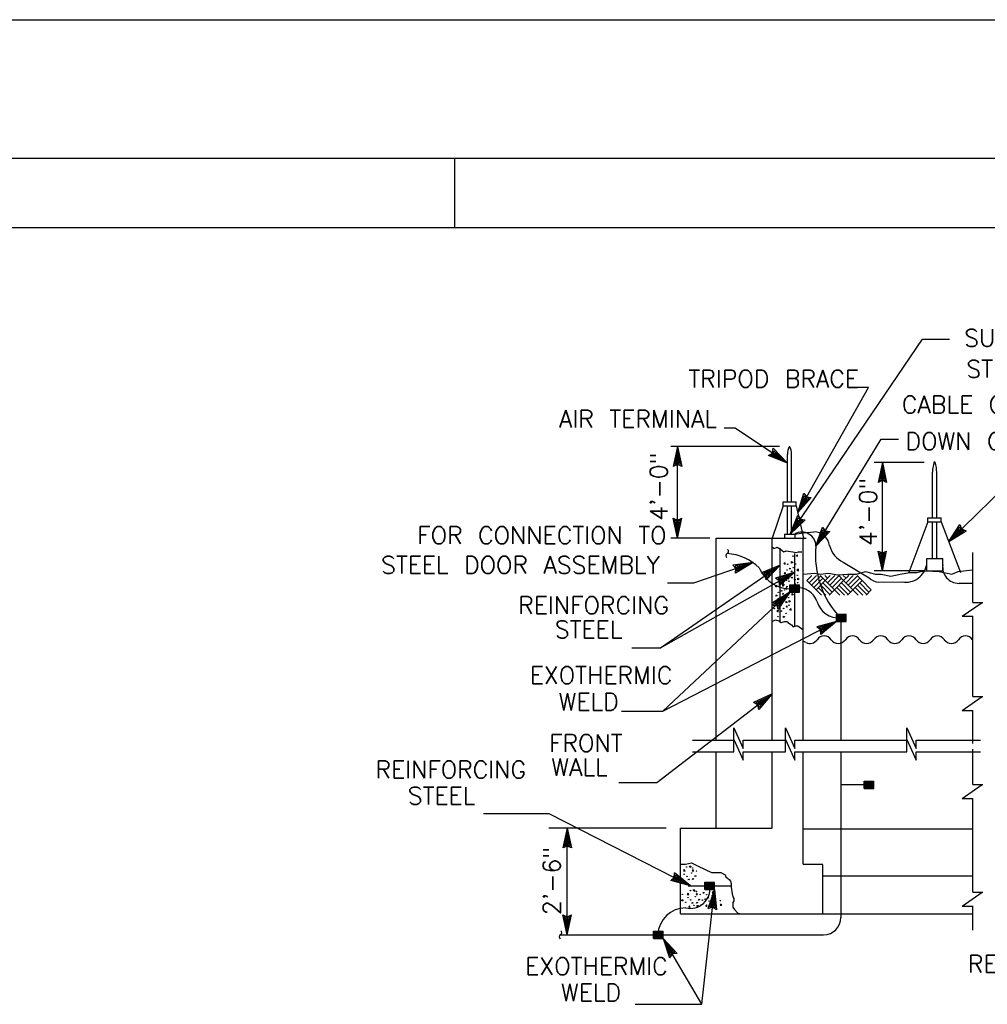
# Model space of a CAD drawing. Extents: x -25.9 to 16.1, y -17.6 to 12.4.
# Tile 4 of 6: x -12 to -5.1, y 5.3 to 12.4. Entities that reach past the tile are written whole.
import ezdxf
from ezdxf.enums import TextEntityAlignment as Align

# ---------------------------------------------------------------- set-up
doc = ezdxf.new("R2010")
doc.units = 0
doc.header["$MEASUREMENT"] = 0
doc.layers.add('01', color=7, linetype='CONTINUOUS')
doc.layers.add('02', color=7, linetype='CONTINUOUS')
doc.styles.add('TXT_SHX', font='txt.shx')

msp = doc.modelspace()

# ---------------------------------------------------------------- linework, layer by layer
at = {"layer": '01', "color": 7, "linetype": 'CONTINUOUS'}
for p, q in [((-25.8982, 12.4084), (16.1018, 12.4084)), ((-24.8982, 11.4084), (15.1018, 11.4084)), ((-8.8982, 11.4084), (-8.8982, 10.9084)), ((-23.3982, 10.9084), (14.6018, 10.9084)), ((-6.4762, 8.6964), (-5.5222, 10.1034)), ((-5.5222, 10.1034), (-5.3282, 10.1034)), ((-6.4232, 8.8514), (-5.9112, 9.7544)), ((-5.9112, 9.7544), (-6.0462, 9.7544)), ((-6.8732, 9.4604), (-6.9542, 9.4604)), ((-6.4962, 9.2094), (-6.8732, 9.4604)), ((-6.2922, 8.6084), (-5.8202, 9.3814)), ((-5.8202, 9.3814), (-5.6962, 9.3814)), ((-6.5552, 9.3294), (-7.3392, 9.3294)), ((-7.2892, 9.3294), (-7.3202, 9.1854)), ((-7.2892, 8.6674), (-7.2892, 9.3294)), ((-7.2892, 9.3294), (-7.2582, 9.1854)), ((-6.6042, 9.2814), (-6.5992, 9.3154)), ((-6.4962, 9.2094), (-6.5992, 9.3154)), ((-7.2892, 9.2924), (-7.3092, 9.1984)), ((-7.2892, 9.2564), (-7.2982, 9.2114)), ((-7.2892, 9.2924), (-7.2692, 9.1984)), ((-7.2892, 9.2564), (-7.2792, 9.2114)), ((-6.6332, 9.2634), (-6.6042, 9.2814)), ((-6.4962, 9.2094), (-6.6332, 9.2634)), ((-6.6162, 9.2654), (-6.5982, 9.2774)), ((-6.5272, 9.2304), (-6.6162, 9.2654)), ((-6.6002, 9.2664), (-6.5912, 9.2724)), ((-6.5572, 9.2494), (-6.6002, 9.2664)), ((-6.5982, 9.2774), (-6.5942, 9.2984)), ((-6.5272, 9.2304), (-6.5942, 9.2984)), ((-6.5912, 9.2724), (-6.5892, 9.2824)), ((-6.5572, 9.2494), (-6.5892, 9.2824)), ((-6.4962, 8.9284), (-6.4962, 9.2704)), ((-6.4682, 8.9284), (-6.4682, 9.2704)), ((-7.2892, 9.1994), (-7.3202, 9.1854)), ((-7.2892, 9.2074), (-7.3092, 9.1984)), ((-7.2892, 9.2154), (-7.2982, 9.2114)), ((-7.2792, 9.2114), (-7.2892, 9.2154)), ((-7.2692, 9.1984), (-7.2892, 9.2074)), ((-7.2582, 9.1854), (-7.2892, 9.1994)), ((-5.5102, 9.2124), (-5.8702, 9.2124)), ((-5.8122, 9.2124), (-5.8432, 9.0684)), ((-5.8122, 9.1754), (-5.8322, 9.0814)), ((-5.8122, 8.4304), (-5.8122, 9.2124)), ((-5.8122, 9.2124), (-5.7812, 9.0684)), ((-5.8122, 9.1754), (-5.7922, 9.0814)), ((-5.4382, 9.2124), (-5.4362, 9.2194)), ((-5.4322, 9.2124), (-5.4362, 9.2194)), ((-5.8122, 9.1394), (-5.8212, 9.0944)), ((-5.8122, 9.0984), (-5.8212, 9.0944)), ((-5.8122, 9.1394), (-5.8022, 9.0944)), ((-5.8022, 9.0944), (-5.8122, 9.0984)), ((-5.4502, 8.8144), (-5.4502, 9.1424)), ((-5.4202, 8.8144), (-5.4202, 9.1424)), ((-5.8122, 9.0824), (-5.8432, 9.0684)), ((-5.8122, 9.0904), (-5.8322, 9.0814)), ((-5.7922, 9.0814), (-5.8122, 9.0904)), ((-5.7812, 9.0684), (-5.8122, 9.0824)), ((-4.9242, 9.0414), (-5.3332, 8.6424)), ((-6.4232, 8.8514), (-6.3792, 8.9924)), ((-6.4232, 8.8514), (-6.3252, 8.9614)), ((-6.4052, 8.8834), (-6.3762, 8.9754)), ((-6.4052, 8.8834), (-6.3412, 8.9554)), ((-6.3872, 8.9144), (-6.3732, 8.9594)), ((-6.3792, 8.9924), (-6.3592, 8.9644)), ((-6.3762, 8.9754), (-6.3632, 8.9574)), ((-6.3732, 8.9594), (-6.3672, 8.9504)), ((-6.3632, 8.9574), (-6.3412, 8.9554)), ((-6.3592, 8.9644), (-6.3252, 8.9614)), ((-6.5282, 8.9004), (-6.6082, 8.6674)), ((-6.5282, 8.9284), (-6.4342, 8.9284)), ((-6.5282, 8.9004), (-6.5282, 8.9284)), ((-6.5282, 8.9004), (-6.4342, 8.9004)), ((-6.4962, 8.6964), (-6.4962, 8.8994)), ((-6.4682, 8.6954), (-6.4682, 8.8984)), ((-6.4342, 8.9004), (-6.4342, 8.9284)), ((-6.4342, 8.9004), (-6.3812, 8.6674)), ((-6.3872, 8.9144), (-6.3572, 8.9494)), ((-6.3672, 8.9504), (-6.3572, 8.9494)), ((-7.2892, 8.6674), (-7.3202, 8.8114)), ((-7.3202, 8.8114), (-7.2892, 8.7974)), ((-7.2892, 8.6674), (-7.2582, 8.8114)), ((-7.2892, 8.7974), (-7.2582, 8.8114)), ((-6.4762, 8.6964), (-6.4212, 8.8334)), ((-6.4552, 8.7274), (-6.4192, 8.8164)), ((-6.4212, 8.8334), (-6.4032, 8.8044)), ((-6.4192, 8.8164), (-6.4082, 8.7974)), ((-5.4832, 8.8144), (-5.3872, 8.8144)), ((-5.4832, 8.7844), (-5.4832, 8.8144)), ((-5.3872, 8.7844), (-5.3872, 8.8144)), ((-7.2892, 8.7044), (-7.3092, 8.7984)), ((-7.3092, 8.7984), (-7.2892, 8.7894)), ((-7.2892, 8.7404), (-7.2992, 8.7854)), ((-7.2992, 8.7854), (-7.2892, 8.7814)), ((-7.2892, 8.7044), (-7.2692, 8.7984)), ((-7.2892, 8.7894), (-7.2692, 8.7984)), ((-7.2892, 8.7404), (-7.2802, 8.7854)), ((-7.2892, 8.7814), (-7.2802, 8.7854)), ((-6.4762, 8.6964), (-6.3702, 8.7984)), ((-6.4552, 8.7274), (-6.3862, 8.7934)), ((-6.4352, 8.7564), (-6.4182, 8.7994)), ((-6.4352, 8.7564), (-6.4022, 8.7894)), ((-6.4182, 8.7994), (-6.4122, 8.7904)), ((-6.4122, 8.7904), (-6.4022, 8.7894)), ((-6.4082, 8.7974), (-6.3862, 8.7934)), ((-6.4032, 8.8044), (-6.3702, 8.7984)), ((-6.2922, 8.6084), (-6.2432, 8.7474)), ((-6.2432, 8.7474), (-6.2242, 8.7194)), ((-5.4832, 8.7844), (-5.6222, 8.4184)), ((-5.4832, 8.7844), (-5.3872, 8.7844)), ((-5.4502, 8.5214), (-5.4502, 8.7844)), ((-5.4202, 8.5214), (-5.4202, 8.7834)), ((-5.3872, 8.7844), (-5.2482, 8.4184)), ((-5.3332, 8.6424), (-5.2522, 8.7654)), ((-5.3072, 8.6684), (-5.2532, 8.7484)), ((-5.2532, 8.7484), (-5.2462, 8.7274)), ((-5.2522, 8.7654), (-5.2402, 8.7334)), ((-6.5182, 8.6964), (-6.4442, 8.6964)), ((-6.5182, 8.6964), (-6.5182, 8.6664)), ((-6.4442, 8.6964), (-6.3812, 8.7054)), ((-6.4442, 8.6964), (-6.4442, 8.6674)), ((-6.3812, 8.7054), (-6.3062, 8.7134)), ((-6.2922, 8.6084), (-6.1902, 8.7154)), ((-6.2732, 8.6404), (-6.2412, 8.7304)), ((-6.2732, 8.6404), (-6.2072, 8.7094)), ((-6.2542, 8.6704), (-6.2392, 8.7144)), ((-6.2542, 8.6704), (-6.2232, 8.7044)), ((-6.2412, 8.7304), (-6.2282, 8.7124)), ((-6.2392, 8.7144), (-6.2332, 8.7054)), ((-6.2332, 8.7054), (-6.2232, 8.7044)), ((-6.2282, 8.7124), (-6.2072, 8.7094)), ((-6.2242, 8.7194), (-6.1902, 8.7154)), ((-5.3332, 8.6424), (-5.2082, 8.7204)), ((-5.3072, 8.6684), (-5.2252, 8.7194)), ((-5.2812, 8.6934), (-5.2562, 8.7324)), ((-5.2812, 8.6934), (-5.2422, 8.7184)), ((-5.2562, 8.7324), (-5.2512, 8.7224)), ((-5.2512, 8.7224), (-5.2422, 8.7184)), ((-5.2462, 8.7274), (-5.2252, 8.7194)), ((-5.2402, 8.7334), (-5.2082, 8.7204)), ((-7.0572, 8.6674), (-7.3392, 8.6674)), ((-7.0112, 8.6674), (-6.3612, 8.6674)), ((-7.0112, 7.2084), (-7.0112, 8.6674)), ((-6.6082, 7.2084), (-6.6082, 8.6664)), ((-6.6082, 8.6054), (-6.5922, 8.5934)), ((-6.5922, 8.5934), (-6.5712, 8.6014)), ((-6.5712, 8.6014), (-6.5472, 8.5884)), ((-6.3832, 8.4764), (-6.3832, 8.6654)), ((-6.5492, 8.0664), (-6.5492, 8.5944)), ((-6.5472, 8.5884), (-6.5222, 8.5684)), ((-6.5222, 8.5684), (-6.5052, 8.5764)), ((-6.5052, 8.5764), (-6.4592, 8.5684)), ((-6.4592, 8.5684), (-6.4352, 8.5634)), ((-6.4432, 8.0284), (-6.4432, 8.5554)), ((-6.4352, 8.5634), (-6.4182, 8.5684)), ((-6.4182, 8.5684), (-6.3932, 8.5684)), ((-5.8122, 8.4304), (-5.8432, 8.5744)), ((-5.8432, 8.5744), (-5.8122, 8.5604)), ((-5.8122, 8.4674), (-5.8322, 8.5614)), ((-5.8322, 8.5614), (-5.8122, 8.5524)), ((-5.8122, 8.5034), (-5.8222, 8.5484)), ((-5.8222, 8.5484), (-5.8122, 8.5444)), ((-5.8122, 8.4304), (-5.7812, 8.5744)), ((-5.8122, 8.5604), (-5.7812, 8.5744)), ((-5.8122, 8.4674), (-5.7922, 8.5614)), ((-5.8122, 8.5524), (-5.7922, 8.5614)), ((-5.8122, 8.5034), (-5.8032, 8.5484)), ((-5.8122, 8.5444), (-5.8032, 8.5484)), ((-5.1592, 8.2034), (-5.1592, 8.5634)), ((-7.4132, 7.8754), (-6.5492, 8.4724)), ((-7.1722, 8.3444), (-6.7452, 8.4904)), ((-6.7452, 8.4904), (-6.8912, 8.4734)), ((-6.8682, 8.4484), (-6.8912, 8.4734)), ((-6.7802, 8.4784), (-6.8752, 8.4674)), ((-6.8602, 8.4514), (-6.8752, 8.4674)), ((-6.7452, 8.4904), (-6.8712, 8.4144)), ((-6.7802, 8.4784), (-6.8622, 8.4294)), ((-6.8142, 8.4664), (-6.8602, 8.4604)), ((-6.8532, 8.4534), (-6.8602, 8.4604)), ((-6.8142, 8.4664), (-6.8532, 8.4424)), ((-6.5492, 8.4724), (-6.6852, 8.4164)), ((-6.5492, 8.4724), (-6.6502, 8.3654)), ((-6.3832, 8.3064), (-6.3832, 8.4764)), ((-6.0942, 8.4934), (-5.9082, 8.3814)), ((-5.4922, 8.5214), (-5.3762, 8.5214)), ((-5.4922, 8.4764), (-5.4922, 8.5214)), ((-5.4922, 8.4304), (-5.4922, 8.4764)), ((-5.3762, 8.4764), (-5.3762, 8.5214)), ((-5.3762, 8.4304), (-5.3762, 8.4764)), ((-7.4132, 7.8754), (-6.4432, 8.4224)), ((-6.8712, 8.4144), (-6.8682, 8.4484)), ((-6.8622, 8.4294), (-6.8602, 8.4514)), ((-6.8532, 8.4424), (-6.8532, 8.4534)), ((-6.6562, 8.3984), (-6.6852, 8.4164)), ((-6.5792, 8.4514), (-6.6682, 8.4144)), ((-6.6492, 8.4034), (-6.6682, 8.4144)), ((-6.6502, 8.3654), (-6.6562, 8.3984)), ((-6.6092, 8.4314), (-6.6512, 8.4124)), ((-6.6432, 8.4074), (-6.6512, 8.4124)), ((-6.6452, 8.3814), (-6.6492, 8.4034)), ((-6.5792, 8.4514), (-6.6452, 8.3814)), ((-6.6402, 8.3974), (-6.6432, 8.4074)), ((-6.6092, 8.4314), (-6.6402, 8.3974)), ((-6.4432, 8.4224), (-6.5842, 8.3784)), ((-6.4752, 8.4044), (-6.5672, 8.3754)), ((-6.4432, 8.4224), (-6.5532, 8.3244)), ((-6.5072, 8.3864), (-6.5502, 8.3724)), ((-6.4752, 8.4044), (-6.5472, 8.3404)), ((-6.5072, 8.3864), (-6.5412, 8.3554)), ((-6.3832, 8.4064), (-6.2982, 8.4144)), ((-6.3572, 8.3614), (-6.3212, 8.3974)), ((-6.3402, 8.3454), (-6.2882, 8.3974)), ((-6.3242, 8.3284), (-6.2572, 8.3944)), ((-6.2982, 8.4144), (-6.2602, 8.4064)), ((-6.2602, 8.4064), (-6.1982, 8.4144)), ((-6.2242, 8.3614), (-6.2602, 8.3974)), ((-6.2082, 8.3784), (-6.2272, 8.3974)), ((-6.2242, 8.3614), (-6.1892, 8.3974)), ((-6.2242, 8.3614), (-6.1892, 8.3974)), ((-6.2082, 8.3454), (-6.1552, 8.3974)), ((-6.1982, 8.4144), (-6.1362, 8.4024)), ((-6.1912, 8.3944), (-6.1932, 8.3974)), ((-6.1912, 8.3284), (-6.1252, 8.3944)), ((-6.1362, 8.4024), (-6.0612, 8.4064)), ((-6.0922, 8.3614), (-6.1272, 8.3974)), ((-6.0742, 8.3784), (-6.0942, 8.3974)), ((-6.0922, 8.3614), (-6.0552, 8.3974)), ((-6.0922, 8.3614), (-6.0552, 8.3974)), ((-6.0742, 8.3454), (-6.0222, 8.3974)), ((-6.0612, 8.4064), (-5.9992, 8.4064)), ((-6.0582, 8.3944), (-6.0602, 8.3974)), ((-6.0582, 8.3284), (-5.9912, 8.3944)), ((-5.9992, 8.4064), (-5.9332, 8.4274)), ((-5.9582, 8.3614), (-5.9942, 8.3974)), ((-5.9332, 8.4274), (-5.8622, 8.4064)), ((-5.5102, 8.4304), (-5.8702, 8.4304)), ((-5.8622, 8.4064), (-5.8212, 8.4064)), ((-5.8212, 8.4064), (-5.7502, 8.3934)), ((-5.7502, 8.3934), (-5.6842, 8.4064)), ((-5.6842, 8.4064), (-5.6132, 8.4184)), ((-5.6132, 8.4184), (-5.5642, 8.4184)), ((-5.5642, 8.4184), (-5.5342, 8.4274)), ((-5.5342, 8.4274), (-5.4972, 8.4314)), ((-5.4972, 8.4314), (-5.4022, 8.4274)), ((-5.4922, 8.4304), (-5.3762, 8.4304)), ((-5.4022, 8.4274), (-5.3112, 8.4064)), ((-5.3112, 8.4064), (-5.2652, 8.4274)), ((-5.2652, 8.4274), (-5.1652, 8.4394)), ((-5.1652, 8.4394), (-5.1592, 8.4394)), ((-7.3632, 8.3444), (-7.1722, 8.3444)), ((-6.5562, 8.3584), (-6.5842, 8.3784)), ((-6.5492, 8.3624), (-6.5672, 8.3754)), ((-6.5532, 8.3244), (-6.5562, 8.3584)), ((-6.5422, 8.3664), (-6.5502, 8.3724)), ((-6.5472, 8.3404), (-6.5492, 8.3624)), ((-6.5412, 8.3554), (-6.5422, 8.3664)), ((-6.4792, 8.2764), (-6.4792, 8.3294)), ((-6.4792, 8.3294), (-6.4102, 8.3294)), ((-6.4792, 8.3284), (-6.4102, 8.3284)), ((-6.4792, 8.3274), (-6.4102, 8.3274)), ((-6.4792, 8.3264), (-6.4102, 8.3264)), ((-6.4792, 8.3254), (-6.4102, 8.3254)), ((-6.4792, 8.3244), (-6.4102, 8.3244)), ((-6.4792, 8.3234), (-6.4102, 8.3234)), ((-6.4792, 8.3224), (-6.4102, 8.3224)), ((-6.4792, 8.3214), (-6.4102, 8.3214)), ((-6.4792, 8.3204), (-6.4102, 8.3204)), ((-6.4792, 8.3194), (-6.4102, 8.3194)), ((-6.4792, 8.3184), (-6.4102, 8.3184)), ((-6.4792, 8.3174), (-6.4102, 8.3174)), ((-6.4792, 8.3164), (-6.4102, 8.3164)), ((-6.4792, 8.3154), (-6.4102, 8.3154)), ((-6.4792, 8.3144), (-6.4102, 8.3144)), ((-6.4792, 8.3134), (-6.4102, 8.3134)), ((-6.4102, 8.2764), (-6.4102, 8.3294)), ((-6.2902, 8.2944), (-6.3572, 8.3614)), ((-6.3072, 8.3114), (-6.2412, 8.3784)), ((-6.2902, 8.2944), (-6.2242, 8.3614)), ((-6.1912, 8.2614), (-6.2572, 8.3284)), ((-6.1742, 8.2784), (-6.2412, 8.3454)), ((-6.1582, 8.2944), (-6.2242, 8.3614)), ((-6.1742, 8.3114), (-6.1082, 8.3784)), ((-6.1582, 8.2944), (-6.0922, 8.3614)), ((-6.0582, 8.2614), (-6.1252, 8.3284)), ((-6.0412, 8.2784), (-6.1082, 8.3454)), ((-5.9862, 8.2564), (-6.0922, 8.3614)), ((-6.0412, 8.3114), (-5.9752, 8.3784)), ((-6.0252, 8.2944), (-5.9582, 8.3614)), ((-5.9252, 8.2614), (-5.9912, 8.3284)), ((-5.9092, 8.2784), (-5.9752, 8.3454)), ((-5.8922, 8.2944), (-5.9582, 8.3614)), ((-5.8372, 8.3494), (-5.6672, 8.3514)), ((-5.2612, 8.3414), (-5.1592, 8.3414)), ((-7.3962, 7.4194), (-6.4792, 8.2764)), ((-6.4792, 8.2764), (-6.6052, 8.2004)), ((-6.5062, 8.2514), (-6.5882, 8.2014)), ((-6.4792, 8.2764), (-6.5632, 8.1554)), ((-6.5062, 8.2514), (-6.5612, 8.1724)), ((-6.4792, 8.3124), (-6.4102, 8.3124)), ((-6.4792, 8.3114), (-6.4102, 8.3114)), ((-6.4792, 8.3104), (-6.4102, 8.3104)), ((-6.4792, 8.3094), (-6.4102, 8.3094)), ((-6.4792, 8.3084), (-6.4102, 8.3084)), ((-6.4792, 8.3074), (-6.4102, 8.3074)), ((-6.4792, 8.3064), (-6.4102, 8.3064)), ((-6.4792, 8.3054), (-6.4102, 8.3054)), ((-6.4792, 8.3044), (-6.4102, 8.3044)), ((-6.4792, 8.3034), (-6.4102, 8.3034)), ((-6.4792, 8.3024), (-6.4102, 8.3024)), ((-6.4792, 8.3014), (-6.4102, 8.3014)), ((-6.4792, 8.3004), (-6.4102, 8.3004)), ((-6.4792, 8.2994), (-6.4102, 8.2994)), ((-6.4792, 8.2984), (-6.4102, 8.2984)), ((-6.4792, 8.2974), (-6.4102, 8.2974)), ((-6.4792, 8.2964), (-6.4102, 8.2964)), ((-6.4792, 8.2954), (-6.4102, 8.2954)), ((-6.4792, 8.2944), (-6.4102, 8.2944)), ((-6.4792, 8.2934), (-6.4102, 8.2934)), ((-6.4792, 8.2924), (-6.4102, 8.2924)), ((-6.4792, 8.2914), (-6.4102, 8.2914)), ((-6.4792, 8.2904), (-6.4102, 8.2904)), ((-6.4792, 8.2894), (-6.4102, 8.2894)), ((-6.4792, 8.2884), (-6.4102, 8.2884)), ((-6.4792, 8.2874), (-6.4102, 8.2874)), ((-6.4792, 8.2864), (-6.4102, 8.2864)), ((-6.4792, 8.2854), (-6.4102, 8.2854)), ((-6.4792, 8.2844), (-6.4102, 8.2844)), ((-6.4792, 8.2834), (-6.4102, 8.2834)), ((-6.4792, 8.2824), (-6.4102, 8.2824)), ((-6.4792, 8.2814), (-6.4102, 8.2814)), ((-6.4792, 8.2804), (-6.4102, 8.2804)), ((-6.4792, 8.2794), (-6.4102, 8.2794)), ((-6.4792, 8.2784), (-6.4102, 8.2784)), ((-6.4792, 8.2774), (-6.4102, 8.2774)), ((-6.4792, 8.2764), (-6.4102, 8.2764)), ((-6.3832, 7.2084), (-6.3832, 8.3064)), ((-6.2522, 8.2564), (-6.2902, 8.2944)), ((-6.2192, 8.2564), (-6.2742, 8.3114)), ((-6.1962, 8.2564), (-6.1582, 8.2944)), ((-6.1202, 8.2564), (-6.1582, 8.2944)), ((-6.0862, 8.2564), (-6.1412, 8.3114)), ((-6.0632, 8.2564), (-6.0242, 8.2944)), ((-5.9532, 8.2564), (-6.0082, 8.3114)), ((-5.9302, 8.2564), (-5.8922, 8.2944)), ((-6.5742, 8.1874), (-6.6052, 8.2004)), ((-6.5682, 8.1934), (-6.5882, 8.2014)), ((-6.5632, 8.1554), (-6.5742, 8.1874)), ((-6.5322, 8.2264), (-6.5712, 8.2024)), ((-6.5622, 8.1984), (-6.5712, 8.2024)), ((-6.5612, 8.1724), (-6.5682, 8.1934)), ((-6.5582, 8.1884), (-6.5622, 8.1984)), ((-6.5322, 8.2264), (-6.5582, 8.1884)), ((-5.2362, 8.1034), (-5.0912, 8.2034)), ((-5.1592, 8.2034), (-5.0872, 8.2034)), ((-6.1432, 8.0654), (-6.1432, 8.1184)), ((-6.1432, 8.1184), (-6.0742, 8.1184)), ((-6.1432, 8.1174), (-6.0742, 8.1174)), ((-6.1432, 8.1164), (-6.0742, 8.1164)), ((-6.1432, 8.1154), (-6.0742, 8.1154)), ((-6.1432, 8.1144), (-6.0742, 8.1144)), ((-6.1432, 8.1134), (-6.0742, 8.1134)), ((-6.1432, 8.1124), (-6.0742, 8.1124)), ((-6.1432, 8.1114), (-6.0742, 8.1114)), ((-6.1432, 8.1104), (-6.0742, 8.1104)), ((-6.1432, 8.1094), (-6.0742, 8.1094)), ((-6.1432, 8.1084), (-6.0742, 8.1084)), ((-6.1432, 8.1074), (-6.0742, 8.1074)), ((-6.1432, 8.1064), (-6.0742, 8.1064)), ((-6.1432, 8.1054), (-6.0742, 8.1054)), ((-6.1432, 8.1044), (-6.0742, 8.1044)), ((-6.1432, 8.1034), (-6.0742, 8.1034)), ((-6.1432, 8.1024), (-6.0742, 8.1024)), ((-6.1432, 8.1014), (-6.0742, 8.1014)), ((-6.1432, 8.1004), (-6.0742, 8.1004)), ((-6.0742, 8.0654), (-6.0742, 8.1184)), ((-5.2362, 8.1034), (-5.1592, 8.1034)), ((-5.1592, 7.5234), (-5.1592, 8.1034)), ((-7.3962, 7.4194), (-6.1432, 8.0654)), ((-6.6082, 8.0664), (-6.5842, 8.0784)), ((-6.5842, 8.0784), (-6.5592, 8.0704)), ((-6.5592, 8.0704), (-6.5552, 8.0664)), ((-6.5552, 8.0664), (-6.5422, 8.0574)), ((-6.5422, 8.0574), (-6.5182, 8.0664)), ((-6.5182, 8.0664), (-6.4972, 8.0664)), ((-6.4972, 8.0664), (-6.4932, 8.0574)), ((-6.4932, 8.0574), (-6.4682, 8.0414)), ((-6.4682, 8.0414), (-6.4552, 8.0284)), ((-6.4552, 8.0284), (-6.4352, 8.0334)), ((-6.4352, 8.0334), (-6.4222, 8.0334)), ((-6.4222, 8.0334), (-6.3852, 8.0084)), ((-6.1432, 8.0654), (-6.2852, 8.0274)), ((-6.1762, 8.0484), (-6.2692, 8.0234)), ((-6.1432, 8.0654), (-6.2572, 7.9714)), ((-6.2082, 8.0324), (-6.2522, 8.0194)), ((-6.1762, 8.0484), (-6.2502, 7.9874)), ((-6.2082, 8.0324), (-6.2432, 8.0024)), ((-6.1432, 8.0994), (-6.0742, 8.0994)), ((-6.1432, 8.0984), (-6.0742, 8.0984)), ((-6.1432, 8.0974), (-6.0742, 8.0974)), ((-6.1432, 8.0964), (-6.0742, 8.0964)), ((-6.1432, 8.0954), (-6.0742, 8.0954)), ((-6.1432, 8.0944), (-6.0742, 8.0944)), ((-6.1432, 8.0934), (-6.0742, 8.0934)), ((-6.1432, 8.0924), (-6.0742, 8.0924)), ((-6.1432, 8.0914), (-6.0742, 8.0914)), ((-6.1432, 8.0904), (-6.0742, 8.0904)), ((-6.1432, 8.0894), (-6.0742, 8.0894)), ((-6.1432, 8.0884), (-6.0742, 8.0884)), ((-6.1432, 8.0874), (-6.0742, 8.0874)), ((-6.1432, 8.0864), (-6.0742, 8.0864)), ((-6.1432, 8.0854), (-6.0742, 8.0854)), ((-6.1432, 8.0844), (-6.0742, 8.0844)), ((-6.1432, 8.0834), (-6.0742, 8.0834)), ((-6.1432, 8.0824), (-6.0742, 8.0824)), ((-6.1432, 8.0814), (-6.0742, 8.0814)), ((-6.1432, 8.0804), (-6.0742, 8.0804)), ((-6.1432, 8.0794), (-6.0742, 8.0794)), ((-6.1432, 8.0784), (-6.0742, 8.0784)), ((-6.1432, 8.0774), (-6.0742, 8.0774)), ((-6.1432, 8.0764), (-6.0742, 8.0764)), ((-6.1432, 8.0754), (-6.0742, 8.0754)), ((-6.1432, 8.0744), (-6.0742, 8.0744)), ((-6.1432, 8.0734), (-6.0742, 8.0734)), ((-6.1432, 8.0724), (-6.0742, 8.0724)), ((-6.1432, 8.0714), (-6.0742, 8.0714)), ((-6.1432, 8.0704), (-6.0742, 8.0704)), ((-6.1432, 8.0694), (-6.0742, 8.0694)), ((-6.1432, 8.0684), (-6.0742, 8.0684)), ((-6.1432, 8.0674), (-6.0742, 8.0674)), ((-6.1432, 8.0664), (-6.0742, 8.0664)), ((-6.1432, 8.0654), (-6.0742, 8.0654)), ((-6.1112, 8.0954), (-6.1112, 7.2074)), ((-6.2592, 8.0054), (-6.2852, 8.0274)), ((-6.2512, 8.0094), (-6.2692, 8.0234)), ((-6.2572, 7.9714), (-6.2592, 8.0054)), ((-6.2442, 8.0134), (-6.2522, 8.0194)), ((-6.2502, 7.9874), (-6.2512, 8.0094)), ((-6.2432, 8.0024), (-6.2442, 8.0134)), ((-6.3632, 7.9144), (-6.3832, 7.9244)), ((-7.6202, 7.8754), (-7.4132, 7.8754)), ((-7.4382, 6.9044), (-6.6082, 7.5434)), ((-6.6082, 7.5434), (-6.7412, 7.4804)), ((-6.6082, 7.5434), (-6.7032, 7.4314)), ((-6.7112, 7.4644), (-6.7412, 7.4804)), ((-6.6372, 7.5204), (-6.7242, 7.4794)), ((-6.7052, 7.4694), (-6.7242, 7.4794)), ((-6.7032, 7.4314), (-6.7112, 7.4644)), ((-6.6662, 7.4984), (-6.7072, 7.4784)), ((-6.6982, 7.4734), (-6.7072, 7.4784)), ((-6.7002, 7.4474), (-6.7052, 7.4694)), ((-6.6372, 7.5204), (-6.7002, 7.4474)), ((-6.6952, 7.4634), (-6.6982, 7.4734)), ((-6.6662, 7.4984), (-6.6952, 7.4634)), ((-5.2362, 7.4234), (-5.0912, 7.5234)), ((-5.1592, 7.5234), (-5.0872, 7.5234)), ((-7.6952, 7.4194), (-7.3962, 7.4194)), ((-5.2362, 7.4234), (-5.1592, 7.4234)), ((-5.1592, 7.1864), (-5.1592, 7.4234)), ((-6.8832, 7.2084), (-6.8832, 7.2984)), ((-6.8832, 7.2984), (-6.8162, 7.1494)), ((-6.5102, 7.2084), (-6.5102, 7.2984)), ((-6.5102, 7.2984), (-6.4432, 7.1494)), ((-5.6352, 7.2084), (-5.6352, 7.2984)), ((-5.6352, 7.2984), (-5.5682, 7.1494)), ((-7.1812, 7.2084), (-6.8832, 7.2084)), ((-6.8832, 7.1244), (-6.8832, 7.2144)), ((-6.8832, 7.2144), (-6.8162, 7.0654)), ((-6.8162, 7.1494), (-6.8162, 7.2084)), ((-6.8162, 7.2084), (-6.5102, 7.2084)), ((-6.5102, 7.1244), (-6.5102, 7.2144)), ((-6.5102, 7.2144), (-6.4432, 7.0654)), ((-6.4432, 7.1494), (-6.4432, 7.2084)), ((-6.4432, 7.2084), (-5.6352, 7.2084)), ((-5.6352, 7.1244), (-5.6352, 7.2144)), ((-5.6352, 7.2144), (-5.5682, 7.0654)), ((-5.5682, 7.1494), (-5.5682, 7.2084)), ((-5.5682, 7.2084), (-5.1032, 7.2084)), ((-7.1812, 7.1244), (-6.8832, 7.1244)), ((-7.0112, 6.5744), (-7.0112, 7.1244)), ((-6.8162, 7.0654), (-6.8162, 7.1244)), ((-6.8162, 7.1244), (-6.5102, 7.1244)), ((-6.6082, 6.5764), (-6.6082, 7.1244)), ((-6.4432, 7.0654), (-6.4432, 7.1244)), ((-6.4432, 7.1244), (-5.6352, 7.1244)), ((-6.3832, 6.3154), (-6.3832, 7.1244)), ((-6.1112, 7.1244), (-6.1112, 5.9304)), ((-5.5682, 7.0654), (-5.5682, 7.1244)), ((-5.5682, 7.1244), (-5.1032, 7.1244)), ((-5.1592, 6.8884), (-5.1592, 7.1454)), ((-7.7122, 6.9044), (-7.4382, 6.9044)), ((-5.9432, 6.8604), (-5.9432, 6.9134)), ((-5.9432, 6.9134), (-5.8742, 6.9134)), ((-5.9432, 6.9124), (-5.8742, 6.9124)), ((-5.9432, 6.9114), (-5.8742, 6.9114)), ((-5.9432, 6.9104), (-5.8742, 6.9104)), ((-5.9432, 6.9094), (-5.8742, 6.9094)), ((-5.9432, 6.9084), (-5.8742, 6.9084)), ((-5.9432, 6.9074), (-5.8742, 6.9074)), ((-5.9432, 6.9064), (-5.8742, 6.9064)), ((-5.9432, 6.9054), (-5.8742, 6.9054)), ((-5.9432, 6.9044), (-5.8742, 6.9044)), ((-5.9432, 6.9034), (-5.8742, 6.9034)), ((-5.9432, 6.9024), (-5.8742, 6.9024)), ((-5.9432, 6.9014), (-5.8742, 6.9014)), ((-5.9432, 6.9004), (-5.8742, 6.9004)), ((-5.9432, 6.8994), (-5.8742, 6.8994)), ((-5.9432, 6.8984), (-5.8742, 6.8984)), ((-5.9432, 6.8974), (-5.8742, 6.8974)), ((-5.9432, 6.8964), (-5.8742, 6.8964)), ((-5.9432, 6.8954), (-5.8742, 6.8954)), ((-5.9432, 6.8944), (-5.8742, 6.8944)), ((-5.9432, 6.8934), (-5.8742, 6.8934)), ((-5.9432, 6.8924), (-5.8742, 6.8924)), ((-5.8742, 6.8604), (-5.8742, 6.9134)), ((-6.1112, 6.8884), (-5.9432, 6.8884)), ((-5.9432, 6.8914), (-5.8742, 6.8914)), ((-5.9432, 6.8904), (-5.8742, 6.8904)), ((-5.9432, 6.8894), (-5.8742, 6.8894)), ((-5.9432, 6.8884), (-5.8742, 6.8884)), ((-5.9432, 6.8874), (-5.8742, 6.8874)), ((-5.9432, 6.8864), (-5.8742, 6.8864)), ((-5.9432, 6.8854), (-5.8742, 6.8854)), ((-5.9432, 6.8844), (-5.8742, 6.8844)), ((-5.9432, 6.8834), (-5.8742, 6.8834)), ((-5.9432, 6.8824), (-5.8742, 6.8824)), ((-5.9432, 6.8814), (-5.8742, 6.8814)), ((-5.9432, 6.8804), (-5.8742, 6.8804)), ((-5.9432, 6.8794), (-5.8742, 6.8794)), ((-5.9432, 6.8784), (-5.8742, 6.8784)), ((-5.9432, 6.8774), (-5.8742, 6.8774)), ((-5.9432, 6.8764), (-5.8742, 6.8764)), ((-5.9432, 6.8754), (-5.8742, 6.8754)), ((-5.9432, 6.8744), (-5.8742, 6.8744)), ((-5.9432, 6.8734), (-5.8742, 6.8734)), ((-5.9432, 6.8724), (-5.8742, 6.8724)), ((-5.9432, 6.8714), (-5.8742, 6.8714)), ((-5.9432, 6.8704), (-5.8742, 6.8704)), ((-5.9432, 6.8694), (-5.8742, 6.8694)), ((-5.9432, 6.8684), (-5.8742, 6.8684)), ((-5.9432, 6.8674), (-5.8742, 6.8674)), ((-5.9432, 6.8664), (-5.8742, 6.8664)), ((-5.9432, 6.8654), (-5.8742, 6.8654)), ((-5.9432, 6.8644), (-5.8742, 6.8644)), ((-5.9432, 6.8634), (-5.8742, 6.8634)), ((-5.9432, 6.8624), (-5.8742, 6.8624)), ((-5.9432, 6.8614), (-5.8742, 6.8614)), ((-5.9432, 6.8604), (-5.8742, 6.8604)), ((-5.2362, 6.7884), (-5.0912, 6.8884)), ((-5.1592, 6.8884), (-5.0872, 6.8884)), ((-5.2362, 6.7884), (-5.1592, 6.7884)), ((-5.1592, 6.1124), (-5.1592, 6.7884)), ((-8.6902, 6.6804), (-8.2172, 6.6804)), ((-8.2172, 6.6804), (-7.1972, 6.1584)), ((-7.3722, 6.5744), (-8.2192, 6.5744)), ((-8.0852, 6.5754), (-8.1162, 6.4314)), ((-8.0852, 6.5384), (-8.1052, 6.4444)), ((-8.0852, 5.8054), (-8.0852, 6.5754)), ((-8.0852, 6.5754), (-8.0542, 6.4314)), ((-8.0852, 6.5384), (-8.0652, 6.4444)), ((-7.2692, 5.9554), (-7.2692, 6.5744)), ((-7.2692, 6.5744), (-6.6082, 6.5744)), ((-6.3832, 6.5704), (-5.1592, 6.5704)), ((-8.0852, 6.5024), (-8.0942, 6.4574)), ((-8.0852, 6.5024), (-8.0752, 6.4574)), ((-8.0852, 6.4454), (-8.1162, 6.4314)), ((-8.0852, 6.4534), (-8.1052, 6.4444)), ((-8.0852, 6.4614), (-8.0942, 6.4574)), ((-8.0752, 6.4574), (-8.0852, 6.4614)), ((-8.0652, 6.4444), (-8.0852, 6.4534)), ((-8.0542, 6.4314), (-8.0852, 6.4454)), ((-7.2312, 6.3154), (-7.1892, 6.3244)), ((-7.1892, 6.3244), (-7.1402, 6.2994)), ((-7.2692, 6.3154), (-7.2312, 6.3154)), ((-7.1402, 6.2994), (-7.0442, 6.2534)), ((-7.0442, 6.2534), (-7.0282, 6.2534)), ((-7.0282, 6.2534), (-6.9782, 6.2534)), ((-6.9782, 6.2534), (-6.9452, 6.2374)), ((-6.3832, 6.3154), (-6.2412, 6.3154)), ((-6.2412, 5.9554), (-6.2412, 6.3094)), ((-7.3392, 6.1964), (-7.3132, 6.2174)), ((-7.1972, 6.1584), (-7.3392, 6.1964)), ((-7.3232, 6.2004), (-7.3062, 6.2144)), ((-7.2302, 6.1754), (-7.3232, 6.2004)), ((-7.3132, 6.2174), (-7.3112, 6.2514)), ((-7.1972, 6.1584), (-7.3112, 6.2514)), ((-7.3072, 6.2034), (-7.2982, 6.2104)), ((-7.2622, 6.1914), (-7.3072, 6.2034)), ((-7.3062, 6.2144), (-7.3052, 6.2354)), ((-7.2302, 6.1754), (-7.3052, 6.2354)), ((-7.2622, 6.1914), (-7.2982, 6.2204)), ((-7.2982, 6.2104), (-7.2982, 6.2204)), ((-7.0932, 6.1324), (-7.0932, 6.1854)), ((-7.0932, 6.1854), (-7.0242, 6.1854)), ((-7.0932, 6.1844), (-7.0242, 6.1844)), ((-7.0932, 6.1834), (-7.0242, 6.1834)), ((-7.0932, 6.1824), (-7.0242, 6.1824)), ((-7.0932, 6.1814), (-7.0242, 6.1814)), ((-7.0242, 6.1324), (-7.0242, 6.1854)), ((-6.9452, 6.2374), (-6.9412, 6.2244)), ((-6.9412, 6.2244), (-6.9162, 6.2034)), ((-6.9162, 6.2034), (-6.9072, 6.1914)), ((-6.9072, 6.1914), (-6.9032, 6.1744)), ((-6.2412, 6.2294), (-5.1592, 6.2294)), ((-7.2142, 6.1584), (-6.9042, 6.1584)), ((-7.1142, 5.3034), (-7.0242, 6.1324)), ((-7.0932, 6.1804), (-7.0242, 6.1804)), ((-7.0932, 6.1794), (-7.0242, 6.1794)), ((-7.0932, 6.1784), (-7.0242, 6.1784)), ((-7.0932, 6.1774), (-7.0242, 6.1774)), ((-7.0932, 6.1764), (-7.0242, 6.1764)), ((-7.0932, 6.1754), (-7.0242, 6.1754)), ((-7.0932, 6.1744), (-7.0242, 6.1744)), ((-7.0932, 6.1734), (-7.0242, 6.1734)), ((-7.0932, 6.1724), (-7.0242, 6.1724)), ((-7.0932, 6.1714), (-7.0242, 6.1714)), ((-7.0932, 6.1704), (-7.0242, 6.1704)), ((-7.0932, 6.1694), (-7.0242, 6.1694)), ((-7.0932, 6.1684), (-7.0242, 6.1684)), ((-7.0932, 6.1674), (-7.0242, 6.1674)), ((-7.0932, 6.1664), (-7.0242, 6.1664)), ((-7.0932, 6.1654), (-7.0242, 6.1654)), ((-7.0932, 6.1644), (-7.0242, 6.1644)), ((-7.0932, 6.1634), (-7.0242, 6.1634)), ((-7.0932, 6.1624), (-7.0242, 6.1624)), ((-7.0932, 6.1614), (-7.0242, 6.1614)), ((-7.0932, 6.1604), (-7.0242, 6.1604)), ((-7.0932, 6.1594), (-7.0242, 6.1594)), ((-7.0932, 6.1584), (-7.0242, 6.1584)), ((-7.0932, 6.1574), (-7.0242, 6.1574)), ((-7.0932, 6.1564), (-7.0242, 6.1564)), ((-7.0932, 6.1554), (-7.0242, 6.1554)), ((-7.0932, 6.1544), (-7.0242, 6.1544)), ((-7.0932, 6.1534), (-7.0242, 6.1534)), ((-7.0932, 6.1524), (-7.0242, 6.1524)), ((-7.0932, 6.1514), (-7.0242, 6.1514)), ((-7.0932, 6.1504), (-7.0242, 6.1504)), ((-7.0932, 6.1494), (-7.0242, 6.1494)), ((-7.0932, 6.1484), (-7.0242, 6.1484)), ((-7.0932, 6.1474), (-7.0242, 6.1474)), ((-7.0932, 6.1464), (-7.0242, 6.1464)), ((-7.0932, 6.1454), (-7.0242, 6.1454)), ((-7.0932, 6.1444), (-7.0242, 6.1444)), ((-7.0932, 6.1434), (-7.0242, 6.1434)), ((-7.0932, 6.1424), (-7.0242, 6.1424)), ((-7.0932, 6.1414), (-7.0242, 6.1414)), ((-7.0932, 6.1404), (-7.0242, 6.1404)), ((-7.0932, 6.1394), (-7.0242, 6.1394)), ((-7.0932, 6.1384), (-7.0242, 6.1384)), ((-7.0932, 6.1374), (-7.0242, 6.1374)), ((-7.0932, 6.1364), (-7.0242, 6.1364)), ((-7.0932, 6.1354), (-7.0242, 6.1354)), ((-7.0932, 6.1344), (-7.0242, 6.1344)), ((-7.0932, 6.1334), (-7.0242, 6.1334)), ((-7.0932, 6.1324), (-7.0242, 6.1324)), ((-7.0242, 6.1324), (-7.0702, 5.9924)), ((-7.0242, 6.1324), (-7.0092, 5.9854)), ((-6.9032, 6.1744), (-6.9032, 6.1494)), ((-6.9032, 6.1494), (-6.8952, 6.1004)), ((-5.2362, 6.0124), (-5.0912, 6.1124)), ((-5.1592, 6.1124), (-5.0872, 6.1124)), ((-7.0282, 6.0954), (-7.0582, 6.0044)), ((-7.0322, 6.0594), (-7.0462, 6.0164)), ((-7.0322, 6.0594), (-7.0272, 6.0144)), ((-7.0282, 6.0954), (-7.0182, 6.0004)), ((-6.8952, 6.1004), (-6.8912, 6.0794)), ((-6.8912, 6.0794), (-6.8832, 6.0674)), ((-6.8832, 6.0504), (-6.8912, 6.0384)), ((-6.8832, 6.0674), (-6.8832, 6.0504)), ((-7.0382, 6.0034), (-7.0702, 5.9924)), ((-7.0372, 6.0114), (-7.0582, 6.0044)), ((-7.0362, 6.0194), (-7.0462, 6.0164)), ((-7.0092, 5.9854), (-7.0382, 6.0034)), ((-7.0182, 6.0004), (-7.0372, 6.0114)), ((-7.0272, 6.0144), (-7.0362, 6.0194)), ((-6.8912, 6.0384), (-6.8912, 6.0044)), ((-6.8912, 6.0044), (-6.8782, 5.9884)), ((-6.8782, 5.9884), (-6.8582, 5.9634)), ((-5.2362, 6.0124), (-5.1592, 6.0124)), ((-5.1592, 5.8384), (-5.1592, 6.0124)), ((-8.0852, 5.8054), (-8.1162, 5.9494)), ((-8.1162, 5.9494), (-8.0852, 5.9354)), ((-8.0852, 5.8424), (-8.1052, 5.9364)), ((-8.1052, 5.9364), (-8.0852, 5.9274)), ((-8.0852, 5.8784), (-8.0952, 5.9234)), ((-8.0952, 5.9234), (-8.0852, 5.9194)), ((-8.0852, 5.8054), (-8.0542, 5.9494)), ((-8.0852, 5.9354), (-8.0542, 5.9494)), ((-8.0852, 5.8424), (-8.0652, 5.9364)), ((-8.0852, 5.9274), (-8.0652, 5.9364)), ((-8.0852, 5.8784), (-8.0762, 5.9234)), ((-8.0852, 5.9194), (-8.0762, 5.9234)), ((-7.2692, 5.9554), (-5.1592, 5.9554)), ((-6.8582, 5.9634), (-6.8412, 5.9554)), ((-7.4622, 5.7794), (-7.4622, 5.8324)), ((-7.4622, 5.8324), (-7.3932, 5.8324)), ((-7.4622, 5.8314), (-7.3932, 5.8314)), ((-7.4622, 5.8304), (-7.3932, 5.8304)), ((-7.4622, 5.8294), (-7.3932, 5.8294)), ((-7.4622, 5.8284), (-7.3932, 5.8284)), ((-7.4622, 5.8274), (-7.3932, 5.8274)), ((-7.4622, 5.8264), (-7.3932, 5.8264)), ((-7.3932, 5.7794), (-7.3932, 5.8324)), ((-8.1352, 5.8054), (-6.2362, 5.8054)), ((-7.4622, 5.8254), (-7.3932, 5.8254)), ((-7.4622, 5.8244), (-7.3932, 5.8244)), ((-7.4622, 5.8234), (-7.3932, 5.8234)), ((-7.4622, 5.8224), (-7.3932, 5.8224)), ((-7.4622, 5.8214), (-7.3932, 5.8214)), ((-7.4622, 5.8204), (-7.3932, 5.8204)), ((-7.4622, 5.8194), (-7.3932, 5.8194)), ((-7.4622, 5.8184), (-7.3932, 5.8184)), ((-7.4622, 5.8174), (-7.3932, 5.8174)), ((-7.4622, 5.8164), (-7.3932, 5.8164)), ((-7.4622, 5.8154), (-7.3932, 5.8154)), ((-7.4622, 5.8144), (-7.3932, 5.8144)), ((-7.4622, 5.8134), (-7.3932, 5.8134)), ((-7.4622, 5.8124), (-7.3932, 5.8124)), ((-7.4622, 5.8114), (-7.3932, 5.8114)), ((-7.4622, 5.8104), (-7.3932, 5.8104)), ((-7.4622, 5.8094), (-7.3932, 5.8094)), ((-7.4622, 5.8084), (-7.3932, 5.8084)), ((-7.4622, 5.8074), (-7.3932, 5.8074)), ((-7.4622, 5.8064), (-7.3932, 5.8064)), ((-7.4622, 5.8054), (-7.3932, 5.8054)), ((-7.4622, 5.8044), (-7.3932, 5.8044)), ((-7.4622, 5.8034), (-7.3932, 5.8034)), ((-7.4622, 5.8024), (-7.3932, 5.8024)), ((-7.4622, 5.8014), (-7.3932, 5.8014)), ((-7.4622, 5.8004), (-7.3932, 5.8004)), ((-7.4622, 5.7994), (-7.3932, 5.7994)), ((-7.4622, 5.7984), (-7.3932, 5.7984)), ((-7.4622, 5.7974), (-7.3932, 5.7974)), ((-7.4622, 5.7964), (-7.3932, 5.7964)), ((-7.4622, 5.7954), (-7.3932, 5.7954)), ((-7.4622, 5.7944), (-7.3932, 5.7944)), ((-7.4622, 5.7934), (-7.3932, 5.7934)), ((-7.4622, 5.7924), (-7.3932, 5.7924)), ((-7.4622, 5.7914), (-7.3932, 5.7914)), ((-7.4622, 5.7904), (-7.3932, 5.7904)), ((-7.4622, 5.7894), (-7.3932, 5.7894)), ((-7.4622, 5.7884), (-7.3932, 5.7884)), ((-7.4622, 5.7874), (-7.3932, 5.7874)), ((-7.4622, 5.7864), (-7.3932, 5.7864)), ((-7.4622, 5.7854), (-7.3932, 5.7854)), ((-7.4622, 5.7844), (-7.3932, 5.7844)), ((-7.4622, 5.7834), (-7.3932, 5.7834)), ((-7.4622, 5.7824), (-7.3932, 5.7824)), ((-7.4622, 5.7814), (-7.3932, 5.7814)), ((-7.4622, 5.7804), (-7.3932, 5.7804)), ((-7.4622, 5.7794), (-7.3932, 5.7794)), ((-7.1142, 5.3034), (-7.3932, 5.7794)), ((-7.3932, 5.7794), (-7.2932, 5.6704)), ((-7.3932, 5.7794), (-7.3472, 5.6394)), ((-7.3742, 5.7474), (-7.3102, 5.6764)), ((-7.3742, 5.7474), (-7.3442, 5.6564)), ((-7.3562, 5.7164), (-7.3412, 5.6734)), ((-7.3562, 5.7164), (-7.3252, 5.6824)), ((-7.3272, 5.6674), (-7.3472, 5.6394)), ((-7.3312, 5.6744), (-7.3442, 5.6564)), ((-7.3352, 5.6814), (-7.3412, 5.6734)), ((-7.3252, 5.6824), (-7.3352, 5.6814)), ((-7.3102, 5.6764), (-7.3312, 5.6744)), ((-7.2932, 5.6704), (-7.3272, 5.6674)), ((-7.5962, 5.3034), (-7.1142, 5.3034))]:
    msp.add_line(p, q, dxfattribs=at)
for centre, radius, start, end in [((-6.3651, 9.2725), 0.1312, 154.25904, 180.88907), ((-6.55, 9.281), 0.0824, 352.59855, 35.93047), ((-5.2765, 9.1487), 0.1738, 158.48192, 182.06292), ((-5.5939, 9.1487), 0.1738, 357.93708, 21.51808), ((-6.3928, 8.6096), 0.1009, 359.30637, 120.62858), ((-6.3059, 8.6011), 0.1123, 6.30147, 90.17793), ((-5.6393, 8.5441), 0.656, 174.36966, 223.6269), ((-6.0075, 8.6673), 0.1943, 196.10252, 243.50862), ((-6.9223, 8.5402), 0.0182, 122.92471, 229.18492), ((-6.9486, 8.2057), 0.3501, 45.03548, 87.316), ((-6.9401, 8.5707), 0.0182, 302.92471, 49.18492), ((-5.6421, 8.5013), 0.1519, 260.49156, 350.5838), ((-5.2597, 8.4587), 0.1176, 172.31111, 269.26427), ((-6.47, 8.5525), 0.2515, 203.19644, 276.12514), ((-5.8345, 8.4521), 0.1022, 223.79579, 268.42691), ((-6.4212, 8.1638), 0.145, 19.17326, 97.93809), ((-6.1244, 8.2573), 0.1663, 196.01973, 273.86141), ((-6.2322, 7.8999), 0.0616, 34.0772, 145.92281), ((-6.0282, 7.8999), 0.0616, 34.0772, 145.92281), ((-5.8242, 7.8999), 0.0616, 34.0772, 145.92281), ((-5.6202, 7.8999), 0.0616, 34.0772, 145.92281), ((-5.4162, 7.8999), 0.0616, 34.0772, 145.92281), ((-5.2122, 7.8999), 0.0616, 34.0772, 145.92281), ((-6.3342, 7.9689), 0.0616, 242.03288, 325.92281), ((-6.1302, 7.9689), 0.0616, 214.0772, 325.92281), ((-5.9262, 7.9689), 0.0616, 214.0772, 325.92281), ((-5.7222, 7.9689), 0.0616, 214.0772, 325.92281), ((-5.5182, 7.9689), 0.0616, 214.0772, 325.92281), ((-5.3142, 7.9689), 0.0616, 214.0772, 325.92281), ((-7.1983, 6.1396), 0.1438, 257.16263, 5.90091), ((-7.2305, 5.7985), 0.2009, 89.92472, 178.02778), ((-6.2362, 5.9304), 0.125, 270, 360), ((-8.1431, 5.8207), 0.0182, 302.92471, 49.18492), ((-8.1253, 5.7902), 0.0182, 122.92471, 229.18492)]:
    msp.add_arc(centre, radius, start, end, dxfattribs=at)
at = {"layer": '02', "color": 7, "linetype": 'CONTINUOUS'}
for p, q in [((-6.5142, 8.4104), (-6.5192, 8.4174)), ((-6.5762, 8.2484), (-6.5812, 8.2554)), ((-7.1072, 6.1084), (-7.1002, 6.1134))]:
    msp.add_line(p, q, dxfattribs=at)
for points in [[(-6.4352, 8.5414), (-6.4252, 8.5364), (-6.4242, 8.5464), (-6.4352, 8.5384)], [(-6.5242, 8.4834), (-6.5142, 8.4784), (-6.5132, 8.4894), (-6.5242, 8.4814)], [(-6.4592, 8.4924), (-6.4672, 8.4874), (-6.4672, 8.4984), (-6.4572, 8.4924)], [(-6.5192, 8.4174), (-6.5122, 8.4184), (-6.5122, 8.4104)], [(-6.4972, 8.3794), (-6.4872, 8.3744), (-6.4862, 8.3844), (-6.4972, 8.3764)], [(-6.4792, 8.4444), (-6.4812, 8.4494), (-6.4762, 8.4514), (-6.4782, 8.4444)], [(-6.4662, 8.4234), (-6.4702, 8.4274), (-6.4662, 8.4314), (-6.4652, 8.4244)], [(-6.4282, 8.4374), (-6.4182, 8.4324), (-6.4172, 8.4424), (-6.4282, 8.4354)], [(-6.5862, 8.3214), (-6.5762, 8.3164), (-6.5752, 8.3274), (-6.5862, 8.3194)], [(-6.5262, 8.3454), (-6.5352, 8.3404), (-6.5352, 8.3514), (-6.5242, 8.3454)], [(-6.5212, 8.3304), (-6.5292, 8.3254), (-6.5292, 8.3364), (-6.5192, 8.3304)], [(-6.5122, 8.3664), (-6.5022, 8.3614), (-6.5012, 8.3714), (-6.5122, 8.3634)], [(-6.4402, 8.3304), (-6.4432, 8.3354), (-6.4402, 8.3404), (-6.4382, 8.3284)], [(-6.4142, 8.3724), (-6.4232, 8.3674), (-6.4232, 8.3784), (-6.4132, 8.3724)], [(-6.4192, 8.3134), (-6.4092, 8.3084), (-6.4082, 8.3194), (-6.4192, 8.3114)], [(-6.5812, 8.2554), (-6.5742, 8.2564), (-6.5742, 8.2484)], [(-6.5412, 8.2824), (-6.5432, 8.2874), (-6.5382, 8.2894), (-6.5402, 8.2824)], [(-6.5282, 8.2614), (-6.5322, 8.2654), (-6.5282, 8.2694), (-6.5272, 8.2624)], [(-6.5112, 8.3034), (-6.5012, 8.2984), (-6.5002, 8.3094), (-6.5112, 8.3014)], [(-6.4902, 8.2754), (-6.4802, 8.2704), (-6.4792, 8.2804), (-6.4902, 8.2734)], [(-6.4552, 8.2614), (-6.4632, 8.2564), (-6.4632, 8.2674), (-6.4532, 8.2614)], [(-6.5882, 8.1834), (-6.5972, 8.1784), (-6.5972, 8.1894), (-6.5862, 8.1834)], [(-6.5742, 8.2044), (-6.5642, 8.1994), (-6.5632, 8.2094), (-6.5742, 8.2014)], [(-6.5022, 8.1684), (-6.5052, 8.1734), (-6.5022, 8.1784), (-6.5002, 8.1664)], [(-6.4762, 8.2104), (-6.4852, 8.2054), (-6.4852, 8.2164), (-6.4752, 8.2104)], [(-6.5732, 8.1414), (-6.5632, 8.1364), (-6.5622, 8.1474), (-6.5732, 8.1394)], [(-6.5172, 8.0994), (-6.5252, 8.0944), (-6.5252, 8.1054), (-6.5152, 8.0994)], [(-6.4812, 8.1514), (-6.4712, 8.1464), (-6.4702, 8.1574), (-6.4812, 8.1494)], [(-7.2412, 6.2754), (-7.2462, 6.2654), (-7.2352, 6.2644), (-7.2432, 6.2754)], [(-7.1992, 6.2904), (-7.2042, 6.2994), (-7.1932, 6.2994), (-7.1992, 6.2884)], [(-7.1782, 6.2764), (-7.1832, 6.2664), (-7.1732, 6.2654), (-7.1812, 6.2764)], [(-7.2142, 6.2044), (-7.2092, 6.2074), (-7.2042, 6.2044), (-7.2162, 6.2024)], [(-7.1722, 6.1204), (-7.1772, 6.1294), (-7.1662, 6.1294), (-7.1722, 6.1184)], [(-7.1002, 6.1134), (-7.0992, 6.1064), (-7.1072, 6.1064)], [(-7.0342, 6.1184), (-7.0392, 6.1084), (-7.0282, 6.1074), (-7.0362, 6.1184)], [(-7.2562, 6.0494), (-7.2612, 6.0574), (-7.2502, 6.0574), (-7.2562, 6.0474)], [(-7.2142, 6.1054), (-7.2192, 6.0954), (-7.2082, 6.0944), (-7.2162, 6.1054)], [(-7.1512, 6.1064), (-7.1562, 6.0964), (-7.1462, 6.0954), (-7.1542, 6.1064)], [(-7.0942, 6.0604), (-7.0902, 6.0644), (-7.0862, 6.0604), (-7.0932, 6.0594)], [(-7.0732, 6.0734), (-7.0682, 6.0754), (-7.0662, 6.0704), (-7.0732, 6.0724)], [(-7.0252, 6.0534), (-7.0302, 6.0614), (-7.0192, 6.0614), (-7.0252, 6.0514)], [(-7.2042, 6.0134), (-7.2092, 6.0034), (-7.1982, 6.0024), (-7.2062, 6.0134)], [(-7.1872, 6.0344), (-7.1822, 6.0374), (-7.1772, 6.0344), (-7.1892, 6.0324)], [(-7.1452, 6.0084), (-7.1502, 6.0174), (-7.1392, 6.0174), (-7.1452, 6.0074)], [(-7.0802, 6.0224), (-7.0852, 6.0124), (-7.0752, 6.0114), (-7.0822, 6.0224)], [(-6.9762, 6.0294), (-6.9812, 6.0194), (-6.9712, 6.0184), (-6.9792, 6.0294)]]:
    msp.add_lwpolyline(points, dxfattribs=at)
for points in [[(-6.4612, 8.3784), (-6.4702, 8.3834), (-6.4642, 8.3864)], [(-6.4402, 8.3634), (-6.4482, 8.3684), (-6.4422, 8.3714)], [(-6.5232, 8.2164), (-6.5322, 8.2214), (-6.5262, 8.2244)], [(-6.5022, 8.2014), (-6.5102, 8.2064), (-6.5042, 8.2094)], [(-7.1812, 6.2044), (-7.1762, 6.2124), (-7.1732, 6.2064)], [(-7.1662, 6.2254), (-7.1612, 6.2344), (-7.1582, 6.2284)], [(-7.1542, 6.0344), (-7.1492, 6.0424), (-7.1462, 6.0364)], [(-7.1392, 6.0554), (-7.1342, 6.0644), (-7.1312, 6.0584)]]:
    msp.add_lwpolyline(points, close=True, dxfattribs=at)
for centre in [(-6.4571, 8.5374), (-6.4948, 8.4792), (-6.4553, 8.4549), (-6.4376, 8.4802), (-6.5016, 8.3917), (-6.5006, 8.4379), (-6.4611, 8.4069), (-6.4266, 8.3994), (-6.5568, 8.3172), (-6.5301, 8.3212), (-6.5233, 8.3639), (-6.5191, 8.3754), (-6.4996, 8.3182), (-6.4863, 8.3564), (-6.4628, 8.3219), (-6.4241, 8.3454), (-6.5626, 8.2759), (-6.5231, 8.2449), (-6.5173, 8.2929), (-6.5033, 8.2629), (-6.4781, 8.3027), (-6.4443, 8.2874), (-6.5853, 8.2019), (-6.5636, 8.2297), (-6.5483, 8.1944), (-6.4886, 8.2374), (-6.4861, 8.1834), (-6.5921, 8.1592), (-6.5653, 8.1009), (-6.5401, 8.1407), (-6.5248, 8.1599), (-6.5063, 8.1254), (-7.2235, 6.2943), (-7.1807, 6.2875), (-7.153, 6.2658), (-7.2572, 6.2085), (-7.242, 6.2423), (-7.2227, 6.227), (-7.1882, 6.2505), (-7.1965, 6.1243), (-7.1537, 6.1175), (-7.2547, 6.0975), (-7.2302, 6.0385), (-7.215, 6.0723), (-7.1957, 6.057), (-7.1612, 6.0805), (-7.126, 6.0958), (-7.1107, 6.0553), (-7.0797, 6.0948), (-7.0627, 6.0495), (-7.0385, 6.089), (-6.9802, 6.0513), (-7.1722, 6.0183), (-7.1182, 6.0208), (-7.0375, 6.0318)]:
    msp.add_circle(centre, 0.00163, dxfattribs=at)

# ---------------------------------------------------------------- texts
at = {"layer": '01', "color": 7, "linetype": 'CONTINUOUS', "style": 'TXT_SHX'}
for s, p in [('SUPPORT BASE', (-5.2222, 10.0494)), ('STRAP SUPPORT', (-5.2062, 9.8254)), ('CABLE CONNECTOR', (-5.6712, 9.5684)), ('DOWN CONDUCTOR', (-5.6452, 9.3034))]:
    msp.add_text(s, height=0.124998, dxfattribs=at).set_placement(p)
for s, height, p in [('TRIPOD BRACE', 0.124998, (-5.9803, 9.7549)), ('AIR TERMINAL', 0.124998, (-7.0047, 9.4649)), ('FOR CONNECTION TO', 0.124998, (-7.369, 8.6254)), ('EXOTHERMIC', 0.125, (-7.3265, 7.6159)), ('WELD', 0.125, (-7.7139, 7.4239)), ('EXOTHERMIC', 0.125, (-7.3595, 5.5159)), ('WELD', 0.125, (-7.6969, 5.3259))]:
    msp.add_text(s, height=height, dxfattribs=at).set_placement(p, align=Align.RIGHT)
for s, p in [('4\'-0"', (-7.3632, 9.0387)), ('4\'-0"', (-5.8532, 8.8567)), ('2\'-6"', (-8.1352, 6.1933))]:
    msp.add_text(s, height=0.125, rotation=90, dxfattribs=at).set_placement(p, align=Align.CENTER)
for s, height, p in [('STEEL DOOR ASSEMBLY', 0.124998, (-8.4224, 8.4114)), ('REINFORCING', 0.124998, (-7.8952, 8.1204)), ('STEEL', 0.125, (-7.9312, 7.9464)), ('FRONT ', 0.125, (-7.8953, 7.1254)), ('REINFORCING', 0.124998, (-8.9252, 6.9344)), ('WALL', 0.125, (-7.9969, 6.9514)), ('STEEL', 0.125, (-8.9922, 6.7464)), ('REINFORCING', 0.124998, (-4.6512, 5.5324))]:
    msp.add_text(s, height=height, dxfattribs=at).set_placement(p, align=Align.CENTER)

doc.saveas('drawing.dxf')
